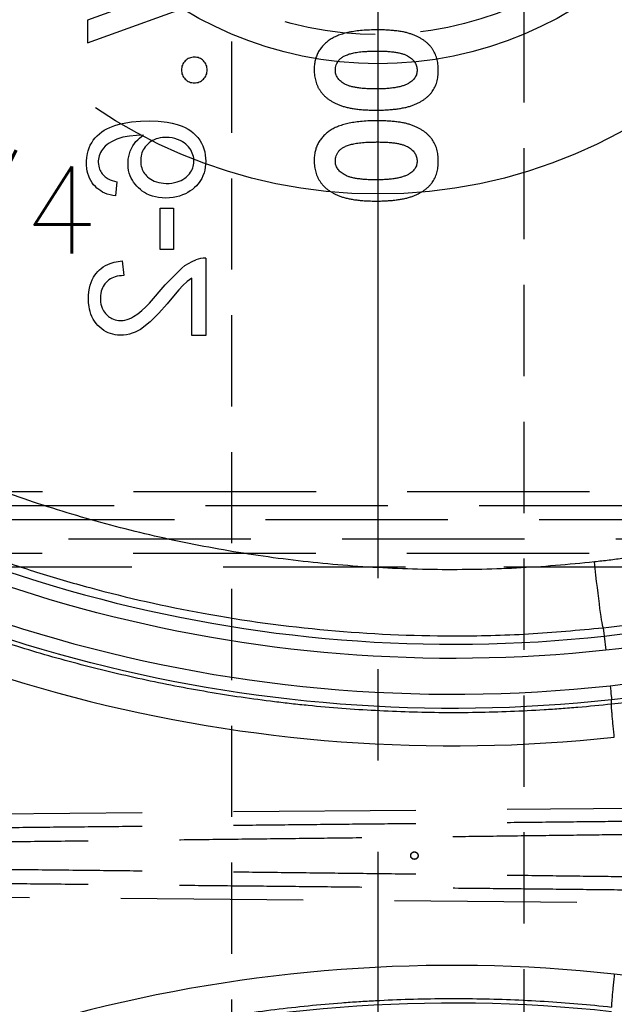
# Model space of a CAD drawing. Extents: x 2651 to 7771, y -1163 to 1075.
# Tile 127 of 256: x 4101 to 4117, y 284 to 311. Entities that reach past the tile are written whole.
import ezdxf

# ---------------------------------------------------------------- set-up
doc = ezdxf.new("R2010")
doc.units = 0
doc.header["$LTSCALE"] = 10
for name, pattern in [('CENTER', [2, 1.25, -0.25, 0.25, -0.25]), ('CNSCEN', [17, 15, -1, 0, -1]), ('CNSHID', [4, 3, -1]), ('DASHED', [0.75, 0.5, -0.25]), ('HIDDEN', [0.375, 0.25, -0.125])]:
    doc.linetypes.add(name, pattern=pattern)
doc.layers.get('0').update_dxf_attribs({"linetype": 'CONTINUOUS'})
doc.layers.get('Defpoints').update_dxf_attribs({"linetype": 'CONTINUOUS'})
for name, color, linetype in [('1', 7, 'CONTINUOUS'), ('CEN', 1, 'CENTER'), ('COOL', 150, 'HIDDEN'), ('DIM', 3, 'CONTINUOUS'), ('LAYER_108', 7, 'CONTINUOUS'), ('PIN', 3, 'CONTINUOUS'), ('WL1-HL', 4, 'CNSHID'), ('WOR1-CL', 1, 'CNSCEN')]:
    doc.layers.add(name, color=color, linetype=linetype)
doc.styles.get("Standard").update_dxf_attribs({"font": 'romans.shx'})
doc.dimstyles.new('MM& INCH5', dxfattribs={"dimtxt": 5, "dimasz": 2.5, "dimexe": 1, "dimexo": 0.5, "dimtad": 0, "dimrnd": 1.38778e-17, "dimzin": 9, "dimdsep": 46, "dimtxsty": 'Standard', "dimblk": 'CLOSED', "dimcen": 0, "dimclrd": 3, "dimclre": 3, "dimclrt": 3, "dimazin": 2, "dimtfac": 0.75, "dimtofl": 0, "dimtmove": 0, "dimatfit": 3, "dimfxl": 0, "dimtolj": 1, "dimarcsym": 0})
doc.dimstyles.new('T5', dxfattribs={"dimtxt": 5, "dimasz": 4, "dimexe": 1.5, "dimexo": 1, "dimgap": 1.5, "dimtad": 0, "dimrnd": 1.38778e-17, "dimzin": 9, "dimdsep": 46, "dimtxsty": 'Standard', "dimblk": 'CLOSED', "dimcen": 0, "dimclrd": 3, "dimclre": 3, "dimclrt": 3, "dimazin": 2, "dimtfac": 0.75, "dimtofl": 0, "dimtmove": 0, "dimatfit": 3, "dimfxl": 0, "dimtolj": 1, "dimarcsym": 0})

# ---------------------------------------------------------------- blocks, each defined once
blk = doc.blocks.new('DSD')
at = {"layer": '1', "color": 7, "linetype": 'Continuous'}
for p, q in [((478.967, 542.722), (476.666, 541.888)), ((476.666, 541.269), (479.905, 542.443)), ((476.666, 541.888), (476.666, 541.269))]:
    blk.add_line(p, q, dxfattribs=at)
at = {"layer": '1', "color": 6, "linetype": 'DASHED'}
for p, q in [((499.898, 528.58), (462.919, 528.58)), ((501.545, 528.191), (468.644, 528.191)), ((468.644, 527.673), (501.545, 527.673)), ((462.919, 527.284), (499.898, 527.284)), ((500.665, 520.364), (462.577, 520.032)), ((462.577, 517.956), (500.665, 517.624))]:
    blk.add_line(p, q, dxfattribs=at)
at = {"layer": '1', "color": 252, "linetype": 'Continuous'}
for p, q in [((490.803, 525.238), (490.828, 525.01)), ((490.828, 525.01), (490.87, 524.624))]:
    blk.add_line(p, q, dxfattribs=at)
at = {"layer": '1', "color": 110, "linetype": 'Continuous'}
for centre, radius, start, end in [((487.959, 551.472), 27.988, 276.2148, 338.982), ((486.693, 563.151), 39.735, 230.6179, 276.2068)]:
    blk.add_arc(centre, radius, start, end, dxfattribs=at)
at = {"layer": '1', "color": 252, "linetype": 'Continuous', "extrusion": (0, 0, -1)}
for centre, radius, start, end in [((-487.959, 551.472), 28.376, 202.1388, 263.7853), ((-486.693, 563.151), 38.753, 263.8121, 306.7396), ((-486.693, 563.151), 40.124, 263.7932, 306.1972), ((-487.959, 551.472), 27.006, 239.4774, 263.8121), ((-486.693, 474.837), 40.124, 53.8028, 96.2068)]:
    blk.add_arc(centre, radius, start, end, dxfattribs=at)
at = {"layer": '1', "color": 252, "linetype": 'Continuous'}
for centre, radius, start, end in [((486.693, 563.151), 38.365, 233.2604, 276.1879), ((487.959, 551.472), 26.617, 276.1879, 300.5226)]:
    blk.add_arc(centre, radius, start, end, dxfattribs=at)
for centre, start_param, end_param in [((486.674, 563.151), 0.952596, 1.678692), ((486.674, 474.837), 4.604494, 5.330589)]:
    blk.add_ellipse(centre, major_axis=(-41.149, 0), ratio=1, start_param=start_param, end_param=end_param, dxfattribs=at)
at = {"layer": '1', "color": 252, "linetype": 'Continuous', "extrusion": (0, 0, -1)}
blk.add_ellipse((490.608, 527.041), major_axis=(-0.196, 1.803), ratio=0.026024, start_param=3.150322, end_param=4.715216, dxfattribs=at)
at = {"layer": '1', "color": 7, "linetype": 'Continuous'}
blk.add_ellipse((487.939, 486.516), major_axis=(-29.401, 0), ratio=1, start_param=4.251891, end_param=4.60449, dxfattribs=at)
for points, knots in [([(484.61, 541.622), (484.539, 541.621), (484.4, 541.62), (484.2, 541.607), (484.015, 541.587), (483.845, 541.558), (483.69, 541.521), (483.552, 541.475), (483.427, 541.422), (483.353, 541.378), (483.317, 541.356)], [0, 0, 0, 0, 0.161071, 0.310789, 0.449904, 0.578376, 0.696617, 0.805987, 0.906562, 1, 1, 1, 1]), ([(486.281, 540.515), (486.28, 540.543), (486.279, 540.6), (486.272, 540.684), (486.258, 540.763), (486.24, 540.839), (486.216, 540.912), (486.187, 540.982), (486.152, 541.047), (486.112, 541.11), (486.067, 541.168), (486.016, 541.223), (485.96, 541.276), (485.897, 541.325), (485.83, 541.37), (485.757, 541.412), (485.679, 541.451), (485.594, 541.487), (485.502, 541.519), (485.402, 541.547), (485.292, 541.57), (485.173, 541.589), (485.046, 541.603), (484.909, 541.614), (484.763, 541.621), (484.662, 541.622), (484.61, 541.622)], [0, 0, 0, 0, 0.038217, 0.074867, 0.110158, 0.144454, 0.17808, 0.211171, 0.243687, 0.275872, 0.308376, 0.341263, 0.37515, 0.409655, 0.445157, 0.482073, 0.520576, 0.560554, 0.603108, 0.648689, 0.697948, 0.750768, 0.807309, 0.867656, 0.931861, 1, 1, 1, 1]), ([(483.317, 541.356), (483.282, 541.331), (483.213, 541.282), (483.123, 541.196), (483.047, 541.103), (482.984, 541.003), (482.935, 540.895), (482.901, 540.78), (482.881, 540.658), (482.878, 540.574), (482.876, 540.531)], [0, 0, 0, 0, 0.132314, 0.2587, 0.380912, 0.500535, 0.620923, 0.742376, 0.868281, 1, 1, 1, 1]), ([(483.458, 540.517), (483.459, 540.543), (483.461, 540.592), (483.481, 540.665), (483.512, 540.733), (483.55, 540.785), (483.585, 540.824), (483.618, 540.851), (483.654, 540.877), (483.695, 540.9), (483.741, 540.922), (483.79, 540.943), (483.845, 540.961), (483.904, 540.978), (483.969, 540.993), (484.041, 541.006), (484.12, 541.017), (484.205, 541.025), (484.298, 541.032), (484.398, 541.037), (484.505, 541.04), (484.579, 541.04), (484.617, 541.041)], [0, 0, 0, 0, 0.053834, 0.105543, 0.158054, 0.211987, 0.240207, 0.269794, 0.301343, 0.334608, 0.370284, 0.408089, 0.448681, 0.492069, 0.538664, 0.590371, 0.646388, 0.707195, 0.772947, 0.843643, 0.919308, 1, 1, 1, 1]), ([(484.617, 541.041), (484.666, 541.04), (484.761, 541.039), (484.897, 541.033), (485.021, 541.021), (485.133, 541.006), (485.233, 540.985), (485.322, 540.961), (485.399, 540.932), (485.465, 540.897), (485.52, 540.86), (485.568, 540.818), (485.609, 540.775), (485.642, 540.729), (485.668, 540.68), (485.686, 540.628), (485.697, 540.573), (485.699, 540.536), (485.7, 540.517)], [0, 0, 0, 0, 0.110734, 0.212341, 0.305502, 0.389835, 0.46669, 0.535262, 0.596763, 0.651066, 0.701036, 0.74786, 0.791833, 0.834284, 0.875334, 0.916035, 0.957652, 1, 1, 1, 1]), ([(479.592, 540.875), (479.569, 540.873), (479.522, 540.871), (479.456, 540.85), (479.395, 540.818), (479.342, 540.773), (479.297, 540.719), (479.264, 540.658), (479.244, 540.591), (479.242, 540.545), (479.241, 540.522)], [0, 0, 0, 0, 0.128226, 0.250531, 0.372639, 0.499833, 0.627179, 0.749842, 0.87294, 1, 1, 1, 1]), ([(479.946, 540.522), (479.945, 540.545), (479.943, 540.591), (479.923, 540.658), (479.889, 540.719), (479.844, 540.773), (479.79, 540.819), (479.729, 540.85), (479.662, 540.871), (479.616, 540.873), (479.592, 540.875)], [0, 0, 0, 0, 0.126678, 0.249735, 0.372031, 0.499739, 0.627447, 0.750221, 0.872159, 1, 1, 1, 1]), ([(479.241, 540.522), (479.242, 540.498), (479.244, 540.452), (479.263, 540.385), (479.297, 540.325), (479.342, 540.271), (479.395, 540.226), (479.456, 540.193), (479.522, 540.172), (479.569, 540.17), (479.592, 540.169)], [0, 0, 0, 0, 0.12712, 0.250277, 0.371969, 0.499375, 0.62663, 0.749351, 0.871713, 1, 1, 1, 1]), ([(479.592, 540.169), (479.616, 540.17), (479.662, 540.172), (479.729, 540.193), (479.79, 540.226), (479.844, 540.271), (479.889, 540.325), (479.923, 540.385), (479.943, 540.452), (479.945, 540.498), (479.946, 540.522)], [0, 0, 0, 0, 0.127902, 0.249898, 0.37328, 0.501049, 0.628817, 0.750146, 0.873261, 1, 1, 1, 1]), ([(482.876, 540.531), (482.877, 540.503), (482.878, 540.448), (482.886, 540.366), (482.9, 540.288), (482.919, 540.212), (482.943, 540.14), (482.973, 540.07), (483.009, 540.003), (483.05, 539.94), (483.096, 539.879), (483.149, 539.822), (483.207, 539.768), (483.271, 539.719), (483.341, 539.673), (483.416, 539.63), (483.497, 539.591), (483.584, 539.555), (483.679, 539.523), (483.782, 539.496), (483.893, 539.473), (484.014, 539.454), (484.143, 539.439), (484.281, 539.429), (484.428, 539.422), (484.528, 539.422), (484.58, 539.421)], [0, 0, 0, 0, 0.036635, 0.072034, 0.106626, 0.140306, 0.173619, 0.206426, 0.239067, 0.271883, 0.30484, 0.338529, 0.372616, 0.407548, 0.443719, 0.481312, 0.520113, 0.560913, 0.604025, 0.650075, 0.699572, 0.752363, 0.808789, 0.868954, 0.932675, 1, 1, 1, 1]), ([(484.58, 540.003), (484.529, 540.003), (484.431, 540.003), (484.29, 540.011), (484.161, 540.021), (484.044, 540.037), (483.94, 540.056), (483.849, 540.081), (483.769, 540.11), (483.701, 540.144), (483.644, 540.181), (483.594, 540.221), (483.552, 540.264), (483.517, 540.309), (483.49, 540.357), (483.471, 540.408), (483.46, 540.462), (483.458, 540.498), (483.458, 540.517)], [0, 0, 0, 0, 0.112115, 0.215802, 0.310203, 0.395993, 0.47341, 0.542778, 0.604548, 0.659357, 0.708764, 0.755356, 0.798687, 0.840017, 0.880203, 0.919733, 0.959049, 1, 1, 1, 1]), ([(484.58, 539.421), (484.632, 539.422), (484.734, 539.422), (484.882, 539.429), (485.021, 539.44), (485.151, 539.454), (485.272, 539.474), (485.385, 539.497), (485.489, 539.524), (485.583, 539.557), (485.671, 539.593), (485.752, 539.632), (485.827, 539.674), (485.896, 539.718), (485.959, 539.767), (486.017, 539.817), (486.067, 539.871), (486.113, 539.928), (486.153, 539.988), (486.188, 540.052), (486.216, 540.12), (486.24, 540.191), (486.258, 540.267), (486.272, 540.346), (486.279, 540.429), (486.28, 540.486), (486.281, 540.515)], [0, 0, 0, 0, 0.068491, 0.133077, 0.193829, 0.251083, 0.304401, 0.354408, 0.401295, 0.444701, 0.485692, 0.524676, 0.562307, 0.597947, 0.632474, 0.665752, 0.697985, 0.729586, 0.760825, 0.792355, 0.824313, 0.857156, 0.890927, 0.92596, 0.962061, 1, 1, 1, 1]), ([(485.7, 540.517), (485.699, 540.499), (485.698, 540.463), (485.687, 540.411), (485.67, 540.362), (485.645, 540.316), (485.613, 540.272), (485.575, 540.232), (485.529, 540.195), (485.495, 540.173), (485.477, 540.162)], [0, 0, 0, 0, 0.124035, 0.242846, 0.360342, 0.479042, 0.599334, 0.725488, 0.858549, 1, 1, 1, 1]), ([(485.477, 540.162), (485.453, 540.149), (485.403, 540.122), (485.318, 540.09), (485.223, 540.063), (485.116, 540.04), (484.998, 540.024), (484.868, 540.011), (484.728, 540.004), (484.631, 540.003), (484.58, 540.003)], [0, 0, 0, 0, 0.088871, 0.186355, 0.294078, 0.412237, 0.541778, 0.682703, 0.835096, 1, 1, 1, 1]), ([(484.61, 539.131), (484.539, 539.13), (484.4, 539.129), (484.2, 539.116), (484.015, 539.096), (483.845, 539.066), (483.69, 539.03), (483.552, 538.984), (483.427, 538.931), (483.353, 538.886), (483.317, 538.865)], [0, 0, 0, 0, 0.161071, 0.310789, 0.449904, 0.578376, 0.696617, 0.805987, 0.906562, 1, 1, 1, 1]), ([(486.281, 538.023), (486.28, 538.052), (486.279, 538.109), (486.272, 538.192), (486.258, 538.272), (486.24, 538.348), (486.216, 538.421), (486.187, 538.491), (486.152, 538.556), (486.112, 538.618), (486.067, 538.677), (486.016, 538.732), (485.96, 538.785), (485.897, 538.833), (485.83, 538.879), (485.757, 538.921), (485.679, 538.96), (485.594, 538.996), (485.502, 539.028), (485.402, 539.056), (485.292, 539.079), (485.173, 539.098), (485.046, 539.112), (484.909, 539.123), (484.763, 539.13), (484.662, 539.13), (484.61, 539.131)], [0, 0, 0, 0, 0.038217, 0.074867, 0.110158, 0.144454, 0.17808, 0.211171, 0.243687, 0.275872, 0.308376, 0.341263, 0.37515, 0.409655, 0.445157, 0.482073, 0.520576, 0.560554, 0.603108, 0.648689, 0.697948, 0.750768, 0.807309, 0.867656, 0.931861, 1, 1, 1, 1]), ([(483.317, 538.865), (483.282, 538.84), (483.213, 538.79), (483.123, 538.704), (483.047, 538.612), (482.984, 538.511), (482.935, 538.404), (482.901, 538.289), (482.881, 538.167), (482.878, 538.083), (482.876, 538.04)], [0, 0, 0, 0, 0.132314, 0.2587, 0.380912, 0.500535, 0.620923, 0.742376, 0.868281, 1, 1, 1, 1]), ([(483.458, 538.026), (483.459, 538.051), (483.461, 538.101), (483.481, 538.174), (483.512, 538.242), (483.55, 538.294), (483.585, 538.333), (483.618, 538.36), (483.654, 538.386), (483.695, 538.409), (483.741, 538.431), (483.79, 538.452), (483.845, 538.47), (483.904, 538.487), (483.969, 538.502), (484.041, 538.515), (484.12, 538.526), (484.205, 538.534), (484.298, 538.541), (484.398, 538.546), (484.505, 538.548), (484.579, 538.549), (484.617, 538.549)], [0, 0, 0, 0, 0.053834, 0.105543, 0.158054, 0.211987, 0.240207, 0.269794, 0.301343, 0.334608, 0.370284, 0.408089, 0.448681, 0.492069, 0.538664, 0.590371, 0.646388, 0.707195, 0.772947, 0.843643, 0.919308, 1, 1, 1, 1]), ([(484.617, 538.549), (484.666, 538.549), (484.761, 538.548), (484.897, 538.542), (485.021, 538.53), (485.133, 538.515), (485.233, 538.494), (485.322, 538.47), (485.399, 538.441), (485.465, 538.406), (485.52, 538.368), (485.568, 538.327), (485.609, 538.284), (485.642, 538.238), (485.668, 538.189), (485.686, 538.137), (485.697, 538.082), (485.699, 538.045), (485.7, 538.026)], [0, 0, 0, 0, 0.110734, 0.212341, 0.305502, 0.389835, 0.46669, 0.535262, 0.596763, 0.651066, 0.701036, 0.74786, 0.791833, 0.834284, 0.875334, 0.916035, 0.957652, 1, 1, 1, 1]), ([(482.876, 538.04), (482.877, 538.012), (482.878, 537.957), (482.886, 537.875), (482.9, 537.797), (482.919, 537.721), (482.943, 537.648), (482.973, 537.579), (483.009, 537.512), (483.05, 537.449), (483.096, 537.388), (483.149, 537.331), (483.207, 537.277), (483.271, 537.228), (483.341, 537.182), (483.416, 537.139), (483.497, 537.1), (483.584, 537.064), (483.679, 537.032), (483.782, 537.005), (483.893, 536.982), (484.014, 536.963), (484.143, 536.948), (484.281, 536.938), (484.428, 536.931), (484.528, 536.931), (484.58, 536.93)], [0, 0, 0, 0, 0.036635, 0.072034, 0.106626, 0.140306, 0.173619, 0.206426, 0.239067, 0.271883, 0.30484, 0.338529, 0.372616, 0.407548, 0.443719, 0.481312, 0.520113, 0.560913, 0.604025, 0.650075, 0.699572, 0.752363, 0.808789, 0.868954, 0.932675, 1, 1, 1, 1]), ([(484.58, 537.511), (484.529, 537.512), (484.431, 537.512), (484.29, 537.52), (484.161, 537.53), (484.044, 537.546), (483.94, 537.565), (483.849, 537.59), (483.769, 537.618), (483.701, 537.652), (483.644, 537.69), (483.594, 537.73), (483.552, 537.773), (483.517, 537.818), (483.49, 537.866), (483.471, 537.917), (483.46, 537.971), (483.458, 538.007), (483.458, 538.026)], [0, 0, 0, 0, 0.112115, 0.215802, 0.310203, 0.395993, 0.47341, 0.542778, 0.604548, 0.659357, 0.708764, 0.755356, 0.798687, 0.840017, 0.880203, 0.919733, 0.959049, 1, 1, 1, 1]), ([(484.58, 536.93), (484.632, 536.931), (484.734, 536.931), (484.882, 536.938), (485.021, 536.949), (485.151, 536.963), (485.272, 536.983), (485.385, 537.006), (485.489, 537.033), (485.583, 537.066), (485.671, 537.102), (485.752, 537.141), (485.827, 537.183), (485.896, 537.227), (485.959, 537.275), (486.017, 537.326), (486.067, 537.38), (486.113, 537.437), (486.153, 537.497), (486.188, 537.561), (486.216, 537.629), (486.24, 537.7), (486.258, 537.776), (486.272, 537.855), (486.279, 537.938), (486.28, 537.994), (486.281, 538.023)], [0, 0, 0, 0, 0.068491, 0.133077, 0.193829, 0.251083, 0.304401, 0.354408, 0.401295, 0.444701, 0.485692, 0.524676, 0.562307, 0.597947, 0.632474, 0.665752, 0.697985, 0.729586, 0.760825, 0.792355, 0.824313, 0.857156, 0.890927, 0.92596, 0.962061, 1, 1, 1, 1]), ([(485.7, 538.026), (485.699, 538.008), (485.698, 537.972), (485.687, 537.92), (485.67, 537.871), (485.645, 537.825), (485.613, 537.781), (485.575, 537.741), (485.529, 537.704), (485.495, 537.682), (485.477, 537.671)], [0, 0, 0, 0, 0.124035, 0.242846, 0.360342, 0.479042, 0.599334, 0.725488, 0.858549, 1, 1, 1, 1]), ([(485.477, 537.671), (485.453, 537.658), (485.403, 537.631), (485.318, 537.599), (485.223, 537.572), (485.116, 537.549), (484.998, 537.533), (484.868, 537.52), (484.728, 537.513), (484.631, 537.512), (484.58, 537.511)], [0, 0, 0, 0, 0.088871, 0.186355, 0.294078, 0.412237, 0.541778, 0.682703, 0.835096, 1, 1, 1, 1]), ([(491.031, 523.143), (490.723, 523.11), (490.262, 523.065), (489.722, 523.022), (489.491, 523.006), (489.337, 522.996), (489.259, 522.991), (488.565, 522.948), (487.331, 522.9), (485.483, 522.913), (484.252, 522.979), (483.33, 523.049), (482.869, 523.09), (482.331, 523.146), (482.101, 523.172), (481.947, 523.19), (481.87, 523.2), (481.18, 523.284), (479.961, 523.463), (478.157, 523.812), (476.376, 524.241), (474.619, 524.75), (472.886, 525.339), (471.176, 526.008), (470.052, 526.508), (469.354, 526.838), (469.215, 526.905), (469.007, 527.006), (468.937, 527.04), (468.799, 527.109), (468.453, 527.281), (468.11, 527.458), (467.292, 527.892), (466.216, 528.495), (464.646, 529.472), (463.628, 530.172), (463.127, 530.534)], [0, 0, 0, 0, 0.03125, 0.046875, 0.054688, 0.054688, 0.0625, 0.0625, 0.125, 0.1875, 0.25, 0.25, 0.28125, 0.296875, 0.304688, 0.304688, 0.3125, 0.3125, 0.375, 0.4375, 0.5, 0.5625, 0.625, 0.6875, 0.75, 0.75, 0.765625, 0.765625, 0.773438, 0.773438, 0.78125, 0.8125, 0.8125, 0.875, 0.9375, 1, 1, 1, 1]), ([(501.742, 526.531), (501.328, 526.302), (500.909, 526.084), (500.378, 525.824), (500.271, 525.773), (500.111, 525.697), (500.057, 525.672), (499.95, 525.622), (499.682, 525.498), (499.413, 525.378), (498.764, 525.1), (497.89, 524.751), (496.56, 524.293), (495.207, 523.902), (494.291, 523.685), (493.715, 523.564), (493.541, 523.528), (493.367, 523.495), (493.251, 523.472), (493.193, 523.462), (492.902, 523.408), (492.67, 523.368), (491.969, 523.257), (491.501, 523.194), (491.031, 523.143)], [0, 0, 0, 0, 0.125, 0.125, 0.15625, 0.15625, 0.171875, 0.171875, 0.1875, 0.25, 0.25, 0.375, 0.5, 0.625, 0.75, 0.75, 0.78125, 0.796875, 0.796875, 0.8125, 0.8125, 0.875, 0.875, 1, 1, 1, 1]), ([(463.127, 507.454), (463.378, 507.635), (463.757, 507.902), (464.204, 508.206), (464.397, 508.335), (464.526, 508.42), (464.591, 508.463), (465.173, 508.844), (466.221, 509.496), (467.834, 510.4), (468.936, 510.952), (469.772, 511.348), (470.193, 511.541), (470.688, 511.758), (470.901, 511.849), (471.044, 511.909), (471.115, 511.939), (471.757, 512.208), (472.904, 512.656), (474.644, 513.246), (476.404, 513.754), (478.183, 514.182), (479.981, 514.528), (481.797, 514.793), (483.021, 514.915), (483.791, 514.974), (483.945, 514.985), (484.176, 515), (484.253, 515.005), (484.408, 515.014), (484.793, 515.035), (485.179, 515.051), (486.104, 515.079), (487.337, 515.088), (489.185, 515.016), (490.416, 514.911), (491.031, 514.845)], [0, 0, 0, 0, 0.03125, 0.046875, 0.054688, 0.054688, 0.0625, 0.0625, 0.125, 0.1875, 0.25, 0.25, 0.28125, 0.296875, 0.304688, 0.304688, 0.3125, 0.3125, 0.375, 0.4375, 0.5, 0.5625, 0.625, 0.6875, 0.75, 0.75, 0.765625, 0.765625, 0.773438, 0.773438, 0.78125, 0.8125, 0.8125, 0.875, 0.9375, 1, 1, 1, 1])]:
    blk.add_open_spline(points, degree=3, knots=knots, dxfattribs=at)
at = {"layer": '1', "color": 252, "linetype": 'Continuous'}
for points, weights, degree in [([(490.56, 527.041), (481.685, 526.077), (473.041, 528.306), (465.739, 533.443)], [1, 0.957116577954, 0.957116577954, 1], 3), ([(499.831, 529.985), (496.958, 528.39), (493.826, 527.396), (490.56, 527.041)], [1, 0.98681524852, 0.98681524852, 1], 3), ([(491.105, 522.242), (491.008, 523.137), (491.031, 523.143)], [1, 0.709642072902, 1], 2), ([(491.105, 515.746), (491.008, 514.851), (491.031, 514.845)], [1, 0.709642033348, 1], 2)]:
    blk.add_rational_spline(points, weights, degree=degree, dxfattribs=at)
for points, knots in [([(464.023, 532.479), (464.378, 532.222), (465.095, 531.703), (466.214, 530.966), (467.376, 530.255), (468.583, 529.575), (469.835, 528.93), (471.131, 528.321), (472.47, 527.753), (473.851, 527.229), (475.274, 526.752), (477.26, 526.172), (481.032, 525.318), (485.084, 524.958), (488.752, 525.048), (490.12, 525.175), (490.803, 525.238)], [0, 0, 0, 0, 0.046368, 0.093547, 0.141537, 0.190338, 0.23995, 0.290372, 0.341606, 0.393651, 0.446506, 0.500173, 0.612317, 0.8549, 0.92745, 1, 1, 1, 1]), ([(490.803, 525.238), (491.196, 525.286), (491.969, 525.38), (493.103, 525.584), (494.191, 525.824), (495.234, 526.101), (496.23, 526.409), (497.179, 526.743), (498.082, 527.099), (498.938, 527.473), (499.748, 527.862), (500.513, 528.258), (501.002, 528.537), (501.241, 528.674)], [0, 0, 0, 0, 0.107215, 0.211168, 0.31186, 0.409292, 0.503461, 0.59437, 0.682018, 0.766405, 0.847531, 0.925396, 1, 1, 1, 1]), ([(490.989, 523.649), (491, 523.548), (491.011, 523.448), (491.026, 523.305), (491.03, 523.265), (491.031, 523.26)], [0, 0, 0, 0, 0.5, 0.5, 1, 1, 1, 1])]:
    blk.add_open_spline(points, degree=3, knots=knots, dxfattribs=at)
at = {"layer": '1', "color": 6, "linetype": 'DASHED'}
for points in [[(462.929, 528.968), (499.908, 528.968)], [(485.379, 526.896), (462.929, 526.896)], [(499.908, 526.896), (488.074, 526.896)]]:
    blk.add_open_spline(points, degree=1, dxfattribs=at)
at = {"layer": '1', "color": 252, "linetype": 'Continuous'}
blk.add_open_spline([(491.031, 523.143), (491.031, 523.183), (491.031, 523.223), (491.031, 523.263)], degree=3, dxfattribs=at)
at = {"layer": '1', "color": 6, "linetype": 'DASHED'}
for points in [[(500.663, 520.032), (489.514, 519.905), (477.159, 519.779), (464.185, 519.659)], [(464.183, 519.273), (477.159, 519.399), (489.514, 519.544), (500.665, 519.7)], [(500.665, 518.288), (489.514, 518.444), (477.159, 518.589), (464.183, 518.715)], [(464.185, 518.328), (477.159, 518.209), (489.514, 518.083), (500.663, 517.956)]]:
    blk.add_rational_spline(points, [1, 0.984198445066, 0.984198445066, 1], degree=3, dxfattribs=at)
at = {"layer": 'CEN'}
blk.add_circle((485.625, 518.994), 0.102, dxfattribs=at)
blk = doc.blocks.new('*D143')
at = {"layer": 'Defpoints', "color": 0}
for p in [(4171.684, 387.642), (3870.047, 255.642), (3896.684, 255.642)]:
    blk.add_point(p, dxfattribs=at)
at = {"layer": 'DIM', "color": 3, "lineweight": -2}
blk.add_line((3896.184, 255.642), (3870.047, 255.642), dxfattribs=at)
at = {"layer": 'DIM', "color": 3, "insert": (3847.041, 255.642), "char_height": 5, "attachment_point": 5}
blk.add_mtext('\\A1;132 [5.197]', dxfattribs=at)
blk = doc.blocks.new('_Closed')
at = {"color": 0, "linetype": 'ByBlock', "lineweight": -2}
for p, q in [((-1, 0.1667), (0, 0)), ((-1, 0.1667), (-1, -0.1667)), ((0, 0), (-1, -0.1667)), ((0, 0), (-1, 0))]:
    blk.add_line(p, q, dxfattribs=at)
blk = doc.blocks.new('*D144')
at = {"layer": 'Defpoints', "color": 0}
for p in [(4171.684, 387.642), (3870.047, 263.642), (3962.156, 262.642)]:
    blk.add_point(p, dxfattribs=at)
at = {"layer": 'DIM', "color": 3, "lineweight": -2}
for p, q in [((3875.047, 263.642), (3870.047, 263.642)), ((3880.047, 262.642), (3875.047, 263.642)), ((3961.656, 262.642), (3880.047, 262.642))]:
    blk.add_line(p, q, dxfattribs=at)
at = {"layer": 'DIM', "color": 3, "insert": (3847.041, 263.642), "char_height": 5, "attachment_point": 5}
blk.add_mtext('\\A1;125 [4.921]', dxfattribs=at)
blk = doc.blocks.new('*D145')
at = {"layer": 'Defpoints', "color": 0}
for p in [(4171.684, 387.642), (3870.047, 212.642), (3896.684, 212.642)]:
    blk.add_point(p, dxfattribs=at)
at = {"layer": 'DIM', "color": 3, "lineweight": -2}
blk.add_line((3896.184, 212.642), (3870.047, 212.642), dxfattribs=at)
at = {"layer": 'DIM', "color": 3, "insert": (3849.422, 212.642), "char_height": 5, "attachment_point": 5}
blk.add_mtext('\\A1;175 [6.89]', dxfattribs=at)
blk = doc.blocks.new('*D146')
at = {"layer": 'Defpoints', "color": 0}
for p in [(4171.684, 387.642), (3870.047, 182.642), (3896.684, 182.642)]:
    blk.add_point(p, dxfattribs=at)
at = {"layer": 'DIM', "color": 3, "lineweight": -2}
blk.add_line((3896.184, 182.642), (3870.047, 182.642), dxfattribs=at)
at = {"layer": 'DIM', "color": 3, "insert": (3846.684, 182.642), "char_height": 5, "attachment_point": 5}
blk.add_mtext('\\A1;205 [8.071]', dxfattribs=at)
blk = doc.blocks.new('*D147')
at = {"layer": 'Defpoints', "color": 0}
for p in [(4171.684, 387.642), (3870.047, 162.642), (3896.684, 162.642)]:
    blk.add_point(p, dxfattribs=at)
at = {"layer": 'DIM', "color": 3, "lineweight": -2}
blk.add_line((3896.184, 162.642), (3870.047, 162.642), dxfattribs=at)
at = {"layer": 'DIM', "color": 3, "insert": (3846.684, 162.642), "char_height": 5, "attachment_point": 5}
blk.add_mtext('\\A1;225 [8.858]', dxfattribs=at)
blk = doc.blocks.new('*D148')
at = {"layer": 'Defpoints', "color": 0}
for p in [(4171.684, 387.642), (3870.047, 119.642), (3896.684, 119.642)]:
    blk.add_point(p, dxfattribs=at)
at = {"layer": 'DIM', "color": 3, "lineweight": -2}
blk.add_line((3896.184, 119.642), (3870.047, 119.642), dxfattribs=at)
at = {"layer": 'DIM', "color": 3, "insert": (3844.303, 119.642), "char_height": 5, "attachment_point": 5}
blk.add_mtext('\\A1;268 [10.551]', dxfattribs=at)
blk = doc.blocks.new('*D149')
at = {"layer": 'Defpoints', "color": 0}
for p in [(4171.684, 387.642), (3870.047, 12.642), (3896.684, 12.642)]:
    blk.add_point(p, dxfattribs=at)
at = {"layer": 'DIM', "color": 3, "lineweight": -2}
blk.add_line((3896.184, 12.642), (3870.047, 12.642), dxfattribs=at)
at = {"layer": 'DIM', "color": 3, "insert": (3844.303, 12.642), "char_height": 5, "attachment_point": 5}
blk.add_mtext('\\A1;375 [14.764]', dxfattribs=at)
blk = doc.blocks.new('*D150')
at = {"layer": 'Defpoints', "color": 0}
for p in [(4171.684, 387.642), (3870.047, 55.642), (3896.684, 55.642)]:
    blk.add_point(p, dxfattribs=at)
at = {"layer": 'DIM', "color": 3, "lineweight": -2}
blk.add_line((3896.184, 55.642), (3870.047, 55.642), dxfattribs=at)
at = {"layer": 'DIM', "color": 3, "insert": (3844.303, 55.642), "char_height": 5, "attachment_point": 5}
blk.add_mtext('\\A1;332 [13.071]', dxfattribs=at)
blk = doc.blocks.new('*D151')
at = {"layer": 'Defpoints', "color": 0}
for p in [(4171.684, 387.642), (3870.047, -22.358), (3962.156, -22.358)]:
    blk.add_point(p, dxfattribs=at)
at = {"layer": 'DIM', "color": 3, "lineweight": -2}
blk.add_line((3961.656, -22.358), (3870.047, -22.358), dxfattribs=at)
at = {"layer": 'DIM', "color": 3, "insert": (3844.303, -22.358), "char_height": 5, "attachment_point": 5}
blk.add_mtext('\\A1;410 [16.142]', dxfattribs=at)
blk = doc.blocks.new('*D152')
at = {"layer": 'Defpoints', "color": 0}
for p in [(4171.684, 387.642), (3870.047, -84.358), (3941.504, -84.358)]:
    blk.add_point(p, dxfattribs=at)
at = {"layer": 'DIM', "color": 3, "lineweight": -2}
blk.add_line((3941.004, -84.358), (3870.047, -84.358), dxfattribs=at)
at = {"layer": 'DIM', "color": 3, "insert": (3844.303, -84.358), "char_height": 5, "attachment_point": 5}
blk.add_mtext('\\A1;472 [18.583]', dxfattribs=at)
blk = doc.blocks.new('*D153')
at = {"layer": 'Defpoints', "color": 0}
for p in [(4171.684, 387.642), (3870.047, -57.358), (4069.264, -57.358)]:
    blk.add_point(p, dxfattribs=at)
at = {"layer": 'DIM', "color": 3, "lineweight": -2}
blk.add_line((4068.764, -57.358), (3870.047, -57.358), dxfattribs=at)
at = {"layer": 'DIM', "color": 3, "insert": (3846.684, -57.358), "char_height": 5, "attachment_point": 5}
blk.add_mtext('\\A1;445 [17.52]', dxfattribs=at)
blk = doc.blocks.new('*D154')
at = {"layer": 'Defpoints', "color": 0}
for p in [(4171.684, 387.642), (3870.047, -104.358), (4071.444, -104.358)]:
    blk.add_point(p, dxfattribs=at)
at = {"layer": 'DIM', "color": 3, "lineweight": -2}
blk.add_line((4070.944, -104.358), (3870.047, -104.358), dxfattribs=at)
at = {"layer": 'DIM', "color": 3, "insert": (3846.684, -104.358), "char_height": 5, "attachment_point": 5}
blk.add_mtext('\\A1;492 [19.37]', dxfattribs=at)
blk = doc.blocks.new('*D155')
at = {"layer": 'Defpoints', "color": 0}
for p in [(4171.684, 387.642), (3870.047, -124.358), (4057.484, -124.358)]:
    blk.add_point(p, dxfattribs=at)
at = {"layer": 'DIM', "color": 3, "lineweight": -2}
blk.add_line((4056.984, -124.358), (3870.047, -124.358), dxfattribs=at)
at = {"layer": 'DIM', "color": 3, "insert": (3844.303, -124.358), "char_height": 5, "attachment_point": 5}
blk.add_mtext('\\A1;512 [20.157]', dxfattribs=at)
blk = doc.blocks.new('*D191')
at = {"layer": 'Defpoints', "color": 0}
for p in [(4171.684, 387.642), (3870.047, 190.642), (4098.024, 184.442)]:
    blk.add_point(p, dxfattribs=at)
at = {"layer": 'DIM', "color": 3, "lineweight": -2}
for p, q in [((3875.047, 190.642), (3870.047, 190.642)), ((3880.047, 184.442), (3875.047, 190.642)), ((4097.524, 184.442), (3880.047, 184.442))]:
    blk.add_line(p, q, dxfattribs=at)
at = {"layer": 'DIM', "color": 3, "insert": (3851.446, 190.642), "char_height": 5, "attachment_point": 5}
blk.add_mtext('\\A1;203.2 [8]', dxfattribs=at)
blk = doc.blocks.new('*D192')
at = {"layer": 'Defpoints', "color": 0}
for p in [(4171.684, 387.642), (3870.047, 32.042), (4076.434, 32.042)]:
    blk.add_point(p, dxfattribs=at)
at = {"layer": 'DIM', "color": 3, "lineweight": -2}
blk.add_line((4075.934, 32.042), (3870.047, 32.042), dxfattribs=at)
at = {"layer": 'DIM', "color": 3, "insert": (3849.065, 32.042), "char_height": 5, "attachment_point": 5}
blk.add_mtext('\\A1;355.6 [14]', dxfattribs=at)
blk = doc.blocks.new('*D194')
at = {"layer": 'Defpoints', "color": 0}
for p in [(4171.684, 387.642), (3974.684, -117.538), (3974.684, -149.953)]:
    blk.add_point(p, dxfattribs=at)
at = {"layer": 'DIM', "color": 3, "lineweight": -2}
blk.add_line((3974.684, -118.038), (3974.684, -149.953), dxfattribs=at)
at = {"layer": 'DIM', "color": 3, "insert": (3974.684, -172.959), "char_height": 5, "attachment_point": 5, "rotation": 90}
blk.add_mtext('\\A1;197 [7.756]', dxfattribs=at)
blk = doc.blocks.new('*D195')
at = {"layer": 'Defpoints', "color": 0}
for p in [(4171.684, 387.642), (4046.684, -137.358), (4046.684, -149.953)]:
    blk.add_point(p, dxfattribs=at)
at = {"layer": 'DIM', "color": 3, "lineweight": -2}
blk.add_line((4046.684, -137.858), (4046.684, -149.953), dxfattribs=at)
at = {"layer": 'DIM', "color": 3, "insert": (4046.684, -172.959), "char_height": 5, "attachment_point": 5, "rotation": 90}
blk.add_mtext('\\A1;125 [4.921]', dxfattribs=at)
blk = doc.blocks.new('*D196')
at = {"layer": 'Defpoints', "color": 0}
for p in [(4171.684, 387.642), (4064.684, -131.558), (4064.684, -149.953)]:
    blk.add_point(p, dxfattribs=at)
at = {"layer": 'DIM', "color": 3, "lineweight": -2}
blk.add_line((4064.684, -132.058), (4064.684, -149.953), dxfattribs=at)
at = {"layer": 'DIM', "color": 3, "insert": (4064.684, -172.959), "char_height": 5, "attachment_point": 5, "rotation": 90}
blk.add_mtext('\\A1;107 [4.213]', dxfattribs=at)
blk = doc.blocks.new('*D197')
at = {"layer": 'Defpoints', "color": 0}
for p in [(4171.684, 387.642), (4086.684, -119.598), (4086.684, -149.953)]:
    blk.add_point(p, dxfattribs=at)
at = {"layer": 'DIM', "color": 3, "lineweight": -2}
blk.add_line((4086.684, -120.098), (4086.684, -149.953), dxfattribs=at)
at = {"layer": 'DIM', "color": 3, "insert": (4086.684, -170.935), "char_height": 5, "attachment_point": 5, "rotation": 90}
blk.add_mtext('\\A1;85 [3.346]', dxfattribs=at)
blk = doc.blocks.new('*D198')
at = {"layer": 'Defpoints', "color": 0}
for p in [(4171.684, 387.642), (4096.684, -84.778), (4096.684, -149.953)]:
    blk.add_point(p, dxfattribs=at)
at = {"layer": 'DIM', "color": 3, "lineweight": -2}
blk.add_line((4096.684, -85.278), (4096.684, -149.953), dxfattribs=at)
at = {"layer": 'DIM', "color": 3, "insert": (4096.684, -170.935), "char_height": 5, "attachment_point": 5, "rotation": 90}
blk.add_mtext('\\A1;75 [2.953]', dxfattribs=at)
blk = doc.blocks.new('*D279')
at = {"layer": 'Defpoints', "color": 0}
for p in [(4171.684, 387.642), (3870.047, -67.358), (3896.684, -67.358)]:
    blk.add_point(p, dxfattribs=at)
at = {"layer": 'DIM', "color": 3, "lineweight": -2}
blk.add_line((3896.184, -67.358), (3870.047, -67.358), dxfattribs=at)
at = {"layer": 'DIM', "color": 3, "insert": (3844.303, -67.358), "char_height": 5, "attachment_point": 5}
blk.add_mtext('\\A1;455 [17.913]', dxfattribs=at)
blk = doc.blocks.new('117')
at = {"layer": 'WL1-HL'}
for radius in [13.87, 10.3]:
    blk.add_circle((254.95, 1693.104), radius, dxfattribs=at)
at = {"layer": 'WOR1-CL'}
blk.add_line((254.95, 1707.474), (254.95, 1678.734), dxfattribs=at)
blk = doc.blocks.new('A$C257357D5')
at = {"layer": 'COOL', "color": 1, "linetype": 'CENTER'}
blk.add_line((-61, 60.106), (-61, -35), dxfattribs=at)
at = {"layer": 'COOL'}
blk.add_lwpolyline([(-57, 49.388), (-57, -32.691), (-61, -35), (-65, -32.691), (-65, 49.388)], dxfattribs=at)
blk.add_circle((-61, 32), 9.5, dxfattribs=at)
blk.add_blockref('117', (-315.95, -1661.104), dxfattribs=at)
blk = doc.blocks.new('*D3339')
at = {"layer": 'Defpoints', "color": 0}
for p in [(4171.684, 387.642), (4078.178, 233.642), (4094.874, 233.642)]:
    blk.add_point(p, dxfattribs=at)
at = {"layer": 'PIN', "color": 3, "lineweight": -2}
blk.add_line((4093.874, 233.642), (4078.178, 233.642), dxfattribs=at)
at = {"layer": 'PIN', "color": 3, "insert": (4070.488, 233.642), "char_height": 5, "attachment_point": 5}
blk.add_mtext('\\A1;154', dxfattribs=at)

msp = doc.modelspace()

# ---------------------------------------------------------------- linework, layer by layer
at = {"layer": 'CEN'}
msp.add_circle((4111.684, 287.642), 0.1, dxfattribs=at)
at = {"layer": 'LAYER_108', "color": 0, "linetype": 'Continuous'}
for p, q in [((4103.524, 306.109), (4103.493, 305.719)), ((4104.716, 304.254), (4104.716, 305.382)), ((4104.716, 305.382), (4105.077, 305.382)), ((4105.077, 305.382), (4105.077, 304.254)), ((4105.077, 304.254), (4104.716, 304.254)), ((4103.677, 303.939), (4103.718, 303.535)), ((4105.964, 304.013), (4105.964, 301.898)), ((4105.587, 301.898), (4105.587, 303.467)), ((4105.964, 301.898), (4105.587, 301.898))]:
    msp.add_line(p, q, dxfattribs=at)
for points in [[(4103.493, 305.719, 0), (4103.416, 305.731, 0), (4103.341, 305.748, 0), (4103.267, 305.77, 0), (4103.195, 305.799, 0), (4103.139, 305.826, 0), (4103.085, 305.857, 0), (4103.033, 305.893, 0), (4102.984, 305.932, 0), (4102.939, 305.975, 0), (4102.892, 306.026, 0), (4102.85, 306.082, 0), (4102.813, 306.141, 0), (4102.781, 306.202, 0), (4102.756, 306.265, 0), (4102.735, 306.33, 0), (4102.718, 306.397, 0), (4102.707, 306.464, 0), (4102.697, 306.568, 0), (4102.696, 306.672, 0), (4102.704, 306.776, 0), (4102.721, 306.879, 0), (4102.741, 306.957, 0), (4102.768, 307.033, 0), (4102.8, 307.107, 0), (4102.839, 307.177, 0), (4102.883, 307.244, 0), (4102.934, 307.307, 0), (4102.989, 307.366, 0), (4103.049, 307.421, 0), (4103.115, 307.471, 0), (4103.184, 307.517, 0), (4103.257, 307.558, 0), (4103.332, 307.594, 0), (4103.476, 307.65, 0), (4103.625, 307.693, 0), (4103.777, 307.725, 0), (4103.931, 307.748, 0), (4104.174, 307.771, 0), (4104.419, 307.778, 0), (4104.663, 307.769, 0), (4104.906, 307.742, 0), (4105.046, 307.716, 0), (4105.185, 307.68, 0), (4105.32, 307.633, 0), (4105.401, 307.596, 0), (4105.479, 307.553, 0), (4105.554, 307.503, 0), (4105.623, 307.447, 0), (4105.687, 307.385, 0), (4105.746, 307.317, 0), (4105.799, 307.245, 0), (4105.844, 307.168, 0), (4105.882, 307.09, 0), (4105.912, 307.008, 0), (4105.936, 306.923, 0), (4105.952, 306.838, 0), (4105.961, 306.754, 0), (4105.964, 306.67, 0), (4105.962, 306.586, 0), (4105.953, 306.503, 0), (4105.938, 306.425, 0), (4105.917, 306.348, 0), (4105.889, 306.273, 0), (4105.856, 306.2, 0), (4105.824, 306.145, 0), (4105.789, 306.091, 0), (4105.749, 306.041, 0), (4105.707, 305.993, 0), (4105.661, 305.948, 0), (4105.603, 305.899, 0), (4105.541, 305.855, 0), (4105.476, 305.816, 0), (4105.408, 305.781, 0), (4105.328, 305.746, 0), (4105.244, 305.716, 0), (4105.159, 305.693, 0), (4105.072, 305.677, 0), (4104.972, 305.665, 0), (4104.87, 305.661, 0), (4104.769, 305.665, 0), (4104.669, 305.676, 0), (4104.584, 305.692, 0), (4104.502, 305.715, 0), (4104.421, 305.744, 0), (4104.343, 305.78, 0), (4104.283, 305.814, 0), (4104.226, 305.852, 0), (4104.172, 305.895, 0), (4104.12, 305.941, 0), (4104.072, 305.99, 0), (4104.029, 306.04, 0), (4103.989, 306.094, 0), (4103.954, 306.15, 0), (4103.922, 306.209, 0), (4103.895, 306.269, 0), (4103.87, 306.342, 0), (4103.852, 306.417, 0), (4103.84, 306.494, 0), (4103.834, 306.571, 0), (4103.834, 306.646, 0), (4103.841, 306.722, 0), (4103.853, 306.797, 0), (4103.871, 306.871, 0), (4103.897, 306.946, 0), (4103.929, 307.018, 0), (4103.967, 307.088, 0), (4104.01, 307.154, 0), (4104.053, 307.207, 0), (4104.1, 307.256, 0), (4104.15, 307.302, 0), (4104.203, 307.345, 0), (4104.259, 307.384, 0)], [(4104.259, 307.384, 0), (4104.068, 307.378, 0), (4103.877, 307.36, 0), (4103.689, 307.326, 0), (4103.608, 307.304, 0), (4103.529, 307.276, 0), (4103.451, 307.242, 0), (4103.377, 307.203, 0), (4103.319, 307.166, 0), (4103.263, 307.125, 0), (4103.211, 307.079, 0), (4103.164, 307.03, 0), (4103.133, 306.992, 0), (4103.106, 306.952, 0), (4103.081, 306.911, 0), (4103.061, 306.867, 0), (4103.044, 306.822, 0), (4103.032, 306.775, 0), (4103.024, 306.727, 0), (4103.02, 306.678, 0), (4103.02, 306.632, 0), (4103.023, 306.585, 0), (4103.03, 306.539, 0), (4103.041, 306.493, 0), (4103.053, 306.456, 0), (4103.068, 306.42, 0), (4103.087, 306.385, 0), (4103.107, 306.351, 0), (4103.13, 306.32, 0), (4103.158, 306.288, 0), (4103.187, 306.257, 0)], [(4105.261, 307.236, 0), (4105.189, 307.266, 0), (4105.115, 307.29, 0), (4105.04, 307.308, 0), (4104.963, 307.319, 0), (4104.901, 307.323, 0), (4104.839, 307.323, 0), (4104.777, 307.319, 0), (4104.715, 307.31, 0), (4104.655, 307.296, 0), (4104.603, 307.281, 0), (4104.553, 307.26, 0), (4104.505, 307.236, 0), (4104.459, 307.208, 0), (4104.415, 307.176, 0), (4104.375, 307.14, 0), (4104.337, 307.101, 0), (4104.303, 307.06, 0), (4104.277, 307.023, 0), (4104.254, 306.985, 0), (4104.234, 306.945, 0), (4104.217, 306.903, 0), (4104.204, 306.861, 0), (4104.192, 306.812, 0), (4104.185, 306.763, 0), (4104.181, 306.713, 0), (4104.181, 306.662, 0), (4104.183, 306.618, 0), (4104.189, 306.574, 0), (4104.198, 306.531, 0), (4104.21, 306.488, 0), (4104.225, 306.446, 0), (4104.243, 306.409, 0), (4104.263, 306.372, 0), (4104.286, 306.338, 0), (4104.311, 306.305, 0), (4104.338, 306.273, 0), (4104.372, 306.24, 0)], [(4104.372, 306.24, 0), (4104.413, 306.206, 0), (4104.456, 306.175, 0), (4104.503, 306.148, 0), (4104.551, 306.126, 0), (4104.613, 306.103, 0), (4104.677, 306.086, 0), (4104.742, 306.074, 0), (4104.807, 306.067, 0), (4104.883, 306.063, 0), (4104.959, 306.064, 0), (4105.035, 306.071, 0), (4105.109, 306.083, 0), (4105.183, 306.102, 0), (4105.237, 306.12, 0), (4105.29, 306.143, 0), (4105.341, 306.17, 0), (4105.389, 306.202, 0), (4105.426, 306.23, 0), (4105.46, 306.261, 0), (4105.493, 306.294, 0), (4105.523, 306.329, 0), (4105.55, 306.367, 0), (4105.573, 306.405, 0), (4105.593, 306.445, 0), (4105.61, 306.487, 0), (4105.623, 306.53, 0), (4105.633, 306.574, 0), (4105.638, 306.618, 0), (4105.641, 306.663, 0), (4105.64, 306.708, 0), (4105.634, 306.755, 0), (4105.626, 306.802, 0), (4105.613, 306.848, 0), (4105.597, 306.893, 0), (4105.576, 306.938, 0), (4105.553, 306.981, 0), (4105.526, 307.022, 0), (4105.496, 307.061, 0), (4105.459, 307.101, 0), (4105.419, 307.137, 0), (4105.376, 307.17, 0), (4105.331, 307.199, 0), (4105.297, 307.219, 0), (4105.261, 307.236, 0)], [(4103.187, 306.257, 0), (4103.21, 306.238, 0), (4103.234, 306.221, 0), (4103.26, 306.205, 0), (4103.287, 306.19, 0), (4103.343, 306.164, 0), (4103.402, 306.143, 0), (4103.462, 306.124, 0), (4103.524, 306.109, 0)], [(4105.587, 303.467, 0), (4105.457, 303.374, 0), (4105.339, 303.266, 0), (4105.228, 303.148, 0), (4105.123, 303.026, 0), (4104.904, 302.765, 0), (4104.68, 302.506, 0), (4104.441, 302.266, 0), (4104.172, 302.063, 0), (4104.101, 302.021, 0), (4104.027, 301.985, 0), (4103.951, 301.955, 0), (4103.872, 301.931, 0), (4103.791, 301.915, 0), (4103.709, 301.905, 0), (4103.626, 301.902, 0), (4103.544, 301.907, 0), (4103.479, 301.915, 0), (4103.416, 301.928, 0), (4103.353, 301.947, 0), (4103.292, 301.969, 0), (4103.234, 301.997, 0), (4103.172, 302.033, 0), (4103.114, 302.073, 0), (4103.06, 302.119, 0), (4103.009, 302.168, 0), (4102.96, 302.223, 0), (4102.917, 302.283, 0), (4102.878, 302.345, 0), (4102.845, 302.411, 0), (4102.818, 302.478, 0), (4102.796, 302.548, 0), (4102.779, 302.618, 0), (4102.766, 302.69, 0), (4102.754, 302.79, 0), (4102.75, 302.891, 0), (4102.753, 302.992, 0), (4102.762, 303.093, 0), (4102.779, 303.192, 0), (4102.798, 303.27, 0), (4102.823, 303.346, 0), (4102.853, 303.42, 0), (4102.89, 303.491, 0), (4102.924, 303.545, 0), (4102.963, 303.597, 0), (4103.005, 303.646, 0), (4103.051, 303.691, 0), (4103.1, 303.733, 0), (4103.157, 303.774, 0), (4103.218, 303.81, 0), (4103.281, 303.841, 0), (4103.347, 303.868, 0), (4103.454, 303.901, 0), (4103.565, 303.924, 0), (4103.677, 303.939, 0)], [(4103.718, 303.535, 0), (4103.658, 303.533, 0), (4103.599, 303.527, 0), (4103.54, 303.517, 0), (4103.482, 303.502, 0), (4103.437, 303.486, 0), (4103.393, 303.467, 0), (4103.351, 303.444, 0), (4103.311, 303.418, 0), (4103.28, 303.394, 0), (4103.252, 303.368, 0), (4103.225, 303.34, 0), (4103.2, 303.31, 0), (4103.178, 303.279, 0), (4103.154, 303.24, 0), (4103.133, 303.198, 0), (4103.115, 303.155, 0), (4103.102, 303.111, 0), (4103.088, 303.049, 0), (4103.079, 302.986, 0), (4103.076, 302.922, 0), (4103.077, 302.859, 0), (4103.082, 302.805, 0), (4103.092, 302.751, 0), (4103.105, 302.699, 0), (4103.123, 302.648, 0), (4103.141, 302.608, 0), (4103.162, 302.57, 0), (4103.186, 302.533, 0), (4103.213, 302.499, 0), (4103.243, 302.466, 0), (4103.27, 302.44, 0), (4103.299, 302.416, 0), (4103.329, 302.394, 0), (4103.361, 302.374, 0), (4103.395, 302.357, 0), (4103.437, 302.339, 0), (4103.48, 302.325, 0), (4103.525, 302.315, 0), (4103.57, 302.309, 0), (4103.614, 302.306, 0), (4103.658, 302.307, 0), (4103.702, 302.31, 0), (4103.746, 302.318, 0), (4103.808, 302.334, 0), (4103.869, 302.355, 0), (4103.928, 302.381, 0), (4103.984, 302.411, 0), (4104.105, 302.49, 0), (4104.217, 302.582, 0), (4104.323, 302.681, 0), (4104.424, 302.785, 0), (4104.85, 303.28, 0), (4105.306, 303.742, 0), (4105.396, 303.809, 0), (4105.49, 303.87, 0), (4105.589, 303.923, 0), (4105.691, 303.967, 0)]]:
    msp.add_polyline3d(points, dxfattribs=at)
msp.add_arc((4105.939, 303.309), 0.704, 87.9845, 110.6318, dxfattribs=at)

# ---------------------------------------------------------------- block references
at = {"layer": 'DIM'}
for name, p in [('DSD', (3626.059, -231.352)), ('A$C257357D5', (4171.684, 287.642))]:
    msp.add_blockref(name, p, dxfattribs=at)

# ---------------------------------------------------------------- texts
at = {"layer": 'PIN', "color": 4}
msp.add_text('1/4', height=2.3813, dxfattribs=at).set_placement((4096.684, 304.142))

# ---------------------------------------------------------------- dimensions: what is measured, and where the dimension line sits
at = {"layer": 'DIM'}
for feature_location, offset, dtype, picture, middle in [((3962.156, -22.358), (-92.109, 0), 0, '*D151', (3844.303, -22.358)), ((3941.504, -84.358), (-71.457, 0), 0, '*D152', (3844.303, -84.358)), ((3896.684, -67.358), (-26.637, 0), 0, '*D279', (3844.303, -67.358)), ((4057.484, -124.358), (-187.437, 0), 0, '*D155', (3844.303, -124.358)), ((3896.684, 12.642), (-26.637, 0), 0, '*D149', (3844.303, 12.642)), ((3896.684, 55.642), (-26.637, 0), 0, '*D150', (3844.303, 55.642)), ((3896.684, 119.642), (-26.637, 0), 0, '*D148', (3844.303, 119.642)), ((4069.264, -57.358), (-199.217, 0), 0, '*D153', (3846.684, -57.358)), ((4071.444, -104.358), (-201.397, 0), 0, '*D154', (3846.684, -104.358)), ((3896.684, 182.642), (-26.637, 0), 0, '*D146', (3846.684, 182.642)), ((3896.684, 162.642), (-26.637, 0), 0, '*D147', (3846.684, 162.642)), ((3896.684, 255.642), (-26.637, 0), 0, '*D143', (3847.041, 255.642)), ((3962.156, 262.642), (-92.109, 1), 0, '*D144', (3847.041, 263.642)), ((4076.434, 32.042), (-206.387, 0), 0, '*D192', (3849.065, 32.042)), ((3896.684, 212.642), (-26.637, 0), 0, '*D145', (3849.422, 212.642)), ((4098.024, 184.442), (-227.977, 6.2), 0, '*D191', (3851.446, 190.642)), ((3974.684, -117.538), (0, -32.415), 1, '*D194', (3974.684, -172.959)), ((4046.684, -137.358), (0, -12.595), 1, '*D195', (4046.684, -172.959)), ((4064.684, -131.558), (0, -18.395), 1, '*D196', (4064.684, -172.959)), ((4086.684, -119.598), (0, -30.355), 1, '*D197', (4086.684, -170.935)), ((4096.684, -84.778), (0, -65.175), 1, '*D198', (4096.684, -170.935))]:
    dim = msp.add_ordinate_dim(feature_location=feature_location, offset=offset, dtype=dtype, origin=(4171.684, 387.642), dimstyle='MM& INCH5', dxfattribs=at)
    dim.commit()
    dim.dimension.update_dxf_attribs({"geometry": picture, "text_midpoint": middle})
at = {"layer": 'PIN'}
dim = msp.add_ordinate_dim(feature_location=(4094.874, 233.642), offset=(-16.696, 0), dtype=0, origin=(4171.684, 387.642), dimstyle='T5', dxfattribs=at)
dim.commit()
dim.dimension.update_dxf_attribs({"geometry": '*D3339', "text_midpoint": (4070.488, 233.642)})

doc.saveas('drawing.dxf')
